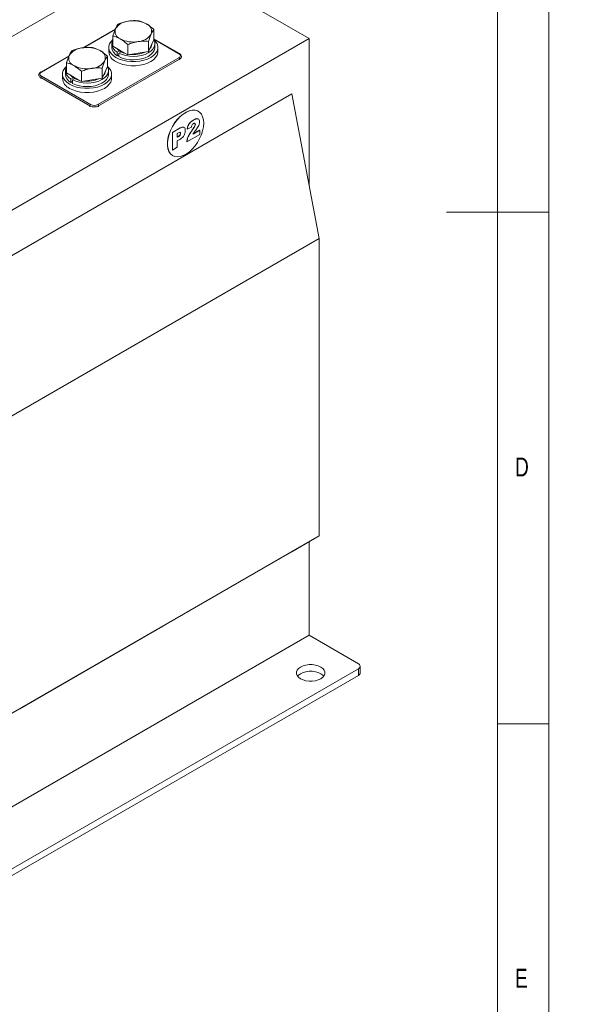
# Model space of a CAD drawing. Header units: millimetres. Extents: x 5 to 531, y 5 to 292.
# Tile 6 of 8: x 363 to 418, y 71 to 167. Entities that reach past the tile are written whole.
import ezdxf

# ---------------------------------------------------------------- set-up
doc = ezdxf.new("R2010")
doc.units = ezdxf.units.MM
doc.layers.add('HLADINA0', color=7, linetype='Continuous')
doc.styles.add('SLDTEXTSTYLE0', font='TXT', dxfattribs={"width": 0.75})
doc.styles.add('SLDTEXTSTYLE4', font='TXT', dxfattribs={"width": 0.75, "bigfont": 'bigfont'})

# ---------------------------------------------------------------- blocks, each defined once
blk = doc.blocks.new('SW_NOTE_4')
at = {"layer": 'HLADINA0', "color": 0, "insert": (1.341, 4.458), "char_height": 3.439583, "attachment_point": 1, "style": 'SLDTEXTSTYLE4'}
blk.add_mtext('\\M+18441\\M+18480\\M+1847C\\M+18484 \\M+18474\\M+1847C\\M+18491 \\M+18481\\M+1847C\\M+18480\\M+1847D\\M+18471\\M+18479\\M+18482\\M+18480\\M+18472\\M+18470\\M+1847E\\M+18479\\M+18491', dxfattribs=at)

msp = doc.modelspace()

# ---------------------------------------------------------------- linework, layer by layer
at = {"color": 7, "linetype": 'Continuous', "lineweight": 0}
for p, q in [((415, 5), (415, 292)), ((410, 287), (410, 10)), ((415, 148.5), (405, 148.5)), ((410, 98.5), (415, 98.5))]:
    msp.add_line(p, q, dxfattribs=at)
at = {"color": 7, "linetype": 'Continuous', "lineweight": 15}
for p, q in [((376.8858, 173.9402), (331.2067, 147.5702)), ((391.5936, 165.4495), (376.8858, 173.9402)), ((372.6531, 166.3872), (369.4822, 164.5566)), ((372.6352, 166.343), (369.5508, 164.5624)), ((372.4033, 164.7228), (372.4033, 165.7183)), ((376.4186, 165.3439), (376.4186, 166.3394)), ((391.5936, 165.4495), (345.9145, 139.0795)), ((372.0109, 164.5924), (372.0109, 164.1841)), ((372.3009, 164.9353), (372.3009, 164.5924)), ((373.1381, 164.2986), (372.4033, 164.7228)), ((373.873, 163.8743), (373.873, 164.8699)), ((375.8806, 164.1849), (375.8806, 165.1804)), ((376.1496, 164.7644), (375.8806, 164.1849)), ((376.4186, 165.3439), (376.1496, 164.7644)), ((378.9157, 163.985), (376.4186, 165.4265)), ((378.8657, 163.98), (376.4186, 165.3927)), ((376.5209, 164.5924), (376.5209, 164.9353)), ((376.8109, 164.1841), (376.8109, 164.5924)), ((391.5936, 151.1394), (391.5936, 165.4495)), ((368.1276, 163.7747), (365.3807, 162.1889)), ((368.1097, 163.7305), (365.4307, 162.1839)), ((370.9461, 158.9999), (378.8657, 163.5718)), ((371.8931, 162.7314), (371.8931, 163.7269)), ((372.8465, 164.118), (373.066, 164.2447)), ((372.8465, 164.118), (372.8465, 163.775)), ((372.8465, 163.775), (372.995, 163.8607)), ((373.2145, 164.159), (372.995, 164.0322)), ((372.995, 163.6893), (372.995, 164.0322)), ((373.873, 163.8743), (373.1381, 164.2986)), ((374.8768, 164.0296), (373.873, 163.8743)), ((375.8806, 164.1849), (374.8768, 164.0296)), ((379.1121, 163.6126), (379.1121, 163.6943)), ((367.8778, 162.1103), (367.8778, 163.1058)), ((378.9364, 163.4493), (371.0168, 158.8775)), ((371.8931, 162.7314), (371.6241, 162.1519)), ((378.9364, 163.3677), (378.9364, 163.4493)), ((365.1842, 161.8982), (365.1842, 161.8165)), ((370.1683, 158.8775), (365.3599, 161.6532)), ((365.3599, 161.6532), (365.3599, 161.5716)), ((365.4307, 161.7757), (370.239, 158.9999)), ((367.4854, 161.9799), (367.4854, 161.5716)), ((367.7754, 162.3228), (367.7754, 161.9799)), ((368.6126, 161.686), (367.8778, 162.1103)), ((369.3475, 161.2618), (368.6126, 161.686)), ((369.3475, 161.2618), (369.3475, 162.2574)), ((371.3551, 161.5724), (371.3551, 162.5679)), ((371.6241, 162.1519), (371.3551, 161.5724)), ((371.9954, 161.9799), (371.9954, 162.3228)), ((372.2854, 161.5716), (372.2854, 161.9799)), ((368.321, 161.5055), (368.5406, 161.6322)), ((368.321, 161.5055), (368.321, 161.1625)), ((368.321, 161.1625), (368.4695, 161.2482)), ((368.6891, 161.5465), (368.4695, 161.4197)), ((368.4695, 161.0768), (368.4695, 161.4197)), ((370.3513, 161.4171), (369.3475, 161.2618)), ((371.3551, 161.5724), (370.3513, 161.4171)), ((389.8966, 160.0605), (347.6116, 135.6499)), ((392.5836, 145.9354), (389.8966, 160.0605)), ((370.1683, 158.7958), (370.1683, 158.8775)), ((371.0168, 158.8775), (371.0168, 158.7958)), ((380.7675, 158.3391), (380.752, 158.348)), ((380.2839, 157.4796), (380.2697, 157.4878)), ((380.4767, 157.0725), (380.4626, 157.0806)), ((378.2256, 156.2854), (378.9843, 156.7234)), ((378.2256, 154.5707), (378.2256, 156.2854)), ((378.2397, 156.2772), (378.2256, 156.2854)), ((378.2397, 156.2772), (378.9984, 156.7153)), ((378.2397, 154.5625), (378.2397, 156.2772)), ((378.824, 156.2582), (378.7025, 156.1881)), ((378.7025, 156.1881), (378.7025, 155.8095)), ((378.7025, 155.8259), (378.793, 155.8781)), ((378.7025, 155.8095), (378.8071, 155.8699)), ((378.8071, 155.8699), (378.793, 155.8781)), ((378.9984, 156.7153), (378.9843, 156.7234)), ((379.0304, 156.1864), (379.0162, 156.1945)), ((380.901, 156.0988), (379.6475, 155.3752)), ((379.6861, 156.592), (379.6719, 156.6002)), ((380.091, 156.7893), (379.6861, 156.592)), ((380.1841, 156.5243), (380.17, 156.5325)), ((380.2441, 156.1205), (380.901, 156.4997)), ((380.2595, 156.1457), (380.8869, 156.5079)), ((380.901, 156.4997), (380.8869, 156.5079)), ((380.901, 156.4997), (380.901, 156.0988)), ((378.9511, 155.5967), (378.7025, 155.4532)), ((378.7025, 155.4532), (378.7025, 154.8297)), ((379.6475, 155.3752), (379.6333, 155.3834)), ((378.2397, 154.5625), (378.2256, 154.5707)), ((378.7025, 154.8297), (378.2397, 154.5625)), ((378.2522, 154.0178), (378.2677, 154.0088)), ((392.5836, 145.9354), (358.501, 126.2599)), ((392.5836, 116.8665), (392.5836, 145.9354)), ((358.501, 97.1911), (392.5836, 116.8665)), ((389.8966, 115.3141), (392.5836, 116.8665)), ((391.5936, 107.1485), (391.5936, 116.2946)), ((376.6029, 107.6398), (389.8966, 115.3141)), ((363.3093, 99.9659), (377.3101, 108.0483)), ((377.3101, 108.0482), (376.6029, 107.6398)), ((377.3101, 108.0482), (377.3099, 108.0483)), ((349.276, 82.7191), (391.5936, 107.1485)), ((376.6029, 107.6398), (376.6029, 107.6401)), ((396.4019, 104.3727), (391.5936, 107.1485)), ((396.5777, 103.4746), (396.5777, 104.1278)), ((346.763, 75.227), (396.4019, 103.8829)), ((346.763, 74.5737), (396.4019, 103.2296)), ((396.4019, 103.2296), (396.4019, 103.8829))]:
    msp.add_line(p, q, dxfattribs=at)
at = {"color": 7, "linetype": 'Continuous', "lineweight": 15, "flags": 128}
for points in [[(372.7139, 163.6127), (372.4449, 163.7977), (372.2358, 164.0069), (372.0927, 164.2338), (372.02, 164.4716), (372.02, 164.7131), (372.0927, 164.951), (372.2358, 165.1779), (372.4033, 165.3516)], [(372.8465, 164.118), (372.6101, 164.3005), (372.4368, 164.5053), (372.3326, 164.7251), (372.3011, 164.9523), (372.3435, 165.1789), (372.4033, 165.3101)], [(376.4186, 165.3516), (376.5861, 165.1779), (376.7291, 164.951), (376.8018, 164.7131), (376.8018, 164.4716), (376.7291, 164.2338), (376.5861, 164.0069), (376.3769, 163.7977), (376.108, 163.6127), (375.7875, 163.4575), (375.4252, 163.3367), (375.0321, 163.2541), (374.6201, 163.2122), (374.2017, 163.2122), (373.7897, 163.2541), (373.3966, 163.3367), (373.0343, 163.4575), (372.7139, 163.6127)], [(376.4099, 165.3252), (376.4158, 165.315), (376.5032, 165.0927), (376.5174, 164.8649), (376.4578, 164.6396), (376.3265, 164.4247), (376.1282, 164.2276), (375.8698, 164.0553), (375.5603, 163.9138), (375.2105, 163.8081), (374.8328, 163.7419), (374.4403, 163.7174), (374.0467, 163.7355), (373.6659, 163.7957), (373.3112, 163.8958), (372.995, 164.0322)], [(376.5209, 164.5924), (376.5174, 164.522), (376.4578, 164.2967), (376.3265, 164.0817), (376.1282, 163.8847), (375.8698, 163.7124), (375.5603, 163.5709), (375.2105, 163.4652), (374.8328, 163.3989), (374.4403, 163.3744), (374.0467, 163.3926), (373.6659, 163.4528), (373.3112, 163.5528), (372.995, 163.6893)], [(376.8109, 164.1841), (376.8018, 164.0634), (376.7291, 163.8255), (376.5861, 163.5986), (376.3769, 163.3894), (376.108, 163.2044), (375.7875, 163.0492), (375.4252, 162.9284), (375.0321, 162.8458), (374.6201, 162.8039), (374.2017, 162.8039), (373.7897, 162.8458), (373.3966, 162.9284), (373.0343, 163.0492), (372.7139, 163.2044)], [(368.1884, 161.0002), (367.9195, 161.1852), (367.7103, 161.3944), (367.5672, 161.6213), (367.4946, 161.8591), (367.4946, 162.1006), (367.5672, 162.3385), (367.7103, 162.5654), (367.8778, 162.7391)], [(368.321, 161.5055), (368.0847, 161.688), (367.9113, 161.8928), (367.8071, 162.1126), (367.7756, 162.3398), (367.818, 162.5664), (367.8778, 162.6976)], [(371.8931, 162.7391), (372.0606, 162.5654), (372.2037, 162.3385), (372.2763, 162.1006), (372.2763, 161.8591), (372.2037, 161.6213), (372.0606, 161.3944), (371.8514, 161.1852), (371.5825, 161.0002), (371.262, 160.845), (370.8997, 160.7242), (370.5066, 160.6416), (370.0946, 160.5997), (369.6763, 160.5997), (369.2643, 160.6416), (368.8711, 160.7242), (368.5088, 160.845), (368.1884, 161.0002)], [(371.8844, 162.7127), (371.8903, 162.7025), (371.9777, 162.4802), (371.9919, 162.2524), (371.9323, 162.0271), (371.8011, 161.8122), (371.6027, 161.6151), (371.3443, 161.4428), (371.0348, 161.3013), (370.685, 161.1956), (370.3073, 161.1294), (369.9148, 161.1049), (369.5212, 161.123), (369.1405, 161.1832), (368.7857, 161.2833), (368.4695, 161.4197)], [(371.9954, 161.9799), (371.9919, 161.9095), (371.9323, 161.6842), (371.8011, 161.4692), (371.6027, 161.2722), (371.3443, 161.0999), (371.0348, 160.9584), (370.685, 160.8527), (370.3073, 160.7864), (369.9148, 160.7619), (369.5212, 160.7801), (369.1405, 160.8403), (368.7857, 160.9403), (368.4695, 161.0768)], [(372.2854, 161.5716), (372.2763, 161.4509), (372.2037, 161.213), (372.0606, 160.9861), (371.8514, 160.7769), (371.5825, 160.5919), (371.262, 160.4367), (370.8997, 160.3159), (370.5066, 160.2333), (370.0946, 160.1914), (369.6763, 160.1914), (369.2643, 160.2333), (368.8711, 160.3159), (368.5088, 160.4367), (368.1884, 160.5919)], [(380.752, 158.348), (380.67, 158.3895), (380.4289, 158.4563), (380.1612, 158.4576), (379.8745, 158.3935), (379.5771, 158.2657), (379.2775, 158.0781), (378.9844, 157.836), (378.7062, 157.5463), (378.4509, 157.2173), (378.2258, 156.8587), (378.0375, 156.4805), (377.8912, 156.0938), (377.7914, 155.7097), (377.7407, 155.3392), (377.7407, 154.993), (377.7914, 154.681), (377.8912, 154.4122), (378.0375, 154.1943), (378.2258, 154.0337), (378.2522, 154.0178)], [(381.2854, 157.1945), (381.26, 157.5248), (381.1844, 157.8162), (381.0609, 158.0604), (380.893, 158.2504), (380.6856, 158.3806), (380.4445, 158.4473), (380.1768, 158.4486), (379.8901, 158.3845), (379.5927, 158.2568), (379.2931, 158.0691), (379, 157.827), (378.7218, 157.5373), (378.4665, 157.2084), (378.2414, 156.8497), (378.053, 156.4715), (377.9068, 156.0849), (377.8069, 155.7007), (377.7562, 155.3302), (377.7562, 154.984), (377.8069, 154.672), (377.9068, 154.4032), (378.053, 154.1853), (378.2414, 154.0247), (378.4665, 153.9259), (378.7218, 153.8917), (379, 153.9232), (379.2931, 154.0195), (379.5927, 154.1777), (379.8901, 154.3934), (380.1768, 154.6603), (380.4445, 154.9707), (380.6856, 155.3158), (380.893, 155.6855), (381.0609, 156.0693), (381.1844, 156.4561), (381.26, 156.8348), (381.2854, 157.1945)], [(390.7451, 102.9032), (390.9902, 102.7904), (391.2726, 102.7118), (391.5783, 102.6716), (391.8918, 102.6716), (392.1974, 102.7118), (392.4799, 102.7904), (392.725, 102.9032), (392.9204, 103.0447), (393.0565, 103.2077), (393.1262, 103.3842), (393.1262, 103.5652), (393.0565, 103.7416), (392.9204, 103.9047), (392.725, 104.0462), (392.4799, 104.159), (392.1974, 104.2375), (391.8918, 104.2778), (391.5783, 104.2778), (391.2726, 104.2375), (390.9902, 104.159), (390.7451, 104.0462), (390.5496, 103.9047), (390.4136, 103.7416), (390.3438, 103.5652), (390.3438, 103.3842), (390.4136, 103.2077), (390.5496, 103.0447), (390.7451, 102.9032)], [(393.0156, 103.1481), (392.9204, 103.2514), (392.725, 103.3929), (392.4799, 103.5058), (392.1974, 103.5843), (391.8918, 103.6246), (391.5783, 103.6246), (391.2726, 103.5843), (390.9902, 103.5058), (390.7451, 103.3929), (390.5496, 103.2514), (390.4544, 103.1481)]]:
    msp.add_lwpolyline(points, dxfattribs=at)
at = {"color": 7, "linetype": 'Continuous', "lineweight": 15}
for centre, radius, start, end in [((374.0434, 165.5236), 1.6432, 93.433502, 146.561121), ((374.414, 164.4409), 2.7631, 62.642825, 99.771097), ((375.4034, 166.1549), 0.7914, 340.538998, 69.257925), ((373.4184, 166.1654), 0.7914, 160.538998, 249.257925), ((374.7784, 166.7967), 1.6432, 273.433502, 326.561121), ((369.518, 162.9111), 1.6432, 93.433502, 146.561121), ((369.8885, 161.8284), 2.7631, 62.642825, 99.771097), ((373.3145, 164.6782), 1.0172, 184.83676, 242.609896), ((374.4079, 167.8794), 2.7631, 242.642825, 279.771097), ((375.4552, 164.9756), 0.7587, 316.424105, 353.778972), ((368.8929, 163.5529), 0.7914, 160.538998, 249.257925), ((370.878, 163.5424), 0.7914, 340.538998, 69.257925), ((373.1816, 164.2821), 1.1748, 184.782266, 246.537875), ((374.0006, 165.5965), 1.6424, 221.262528, 258.742849), ((374.417, 166.7212), 2.8271, 263.753249, 293.832829), ((378.8947, 163.9419), 0.0479, 64.042188, 127.253533), ((378.7882, 163.7759), 0.2183, 290.783421, 69.216579), ((378.7829, 163.4424), 0.1537, 2.605478, 57.394522), ((378.8103, 163.726), 0.304, 294.495939, 352.92594), ((369.8824, 165.2669), 2.7631, 242.642825, 279.771097), ((370.2529, 164.1842), 1.6432, 273.433502, 326.561121), ((365.4698, 161.9171), 0.2858, 182.650298, 247.400483), ((365.5081, 161.9798), 0.2183, 110.783421, 249.216579), ((365.5135, 161.6463), 0.1537, 122.605478, 177.394522), ((365.4014, 162.143), 0.0503, 54.383729, 114.292118), ((368.789, 162.0657), 1.0172, 184.83676, 242.609896), ((369.4751, 162.984), 1.6424, 221.262528, 258.742849), ((370.9297, 162.3631), 0.7587, 316.424105, 353.778972), ((368.6561, 161.6696), 1.1748, 184.782266, 246.537875), ((369.8915, 164.1087), 2.8271, 263.753249, 293.832829), ((370.3218, 158.8705), 0.1537, 122.605478, 177.394522), ((370.5925, 159.6963), 0.9222, 242.609672, 297.390328), ((370.5925, 159.6823), 0.7685, 242.609672, 297.390328), ((370.8633, 158.8705), 0.1537, 2.605478, 57.394522), ((396.309, 104.1278), 0.262, 290.783421, 69.216579), ((396.2774, 103.5045), 0.3018, 294.374658, 354.305201)]:
    msp.add_arc(centre, radius, start, end, dxfattribs=at)
msp.add_ellipse((376.4615, 107.5583), major_axis=(1.2, 0.6929), ratio=0.0000704, start_param=5.4977465, end_param=7.0685428, dxfattribs=at)
for points, knots in [([(372.9412, 166.8773), (372.8975, 166.8199), (372.8094, 166.704), (372.7182, 166.5213), (372.6722, 166.4291)], [0, 0, 0, 0, 0.495458, 1, 1, 1, 1]), ([(373.945, 167.1639), (373.9212, 167.16), (373.7411, 167.131), (373.4013, 167.0497), (373.0955, 166.9351), (372.9412, 166.8773)], [0, 0, 0, 0, 0.07009, 0.5307844, 1, 1, 1, 1]), ([(374.9489, 167.1879), (374.7858, 167.1993), (374.4568, 167.2225), (374.1167, 167.1835), (373.945, 167.1639)], [0, 0, 0, 0, 0.495458, 1, 1, 1, 1]), ([(375.6837, 166.8949), (375.4838, 166.9932), (375.235, 167.1155), (374.9958, 167.176), (374.9489, 167.1879)], [0, 0, 0, 0, 0.8036473, 1, 1, 1, 1]), ([(376.4186, 166.3394), (376.2295, 166.5029), (375.9871, 166.7125), (375.7385, 166.862), (375.6837, 166.8949)], [0, 0, 0, 0, 0.7796361, 1, 1, 1, 1]), ([(372.6722, 166.4291), (372.6659, 166.4152), (372.6176, 166.31), (372.5266, 166.0852), (372.4446, 165.8414), (372.4033, 165.7183)], [0, 0, 0, 0, 0.07009, 0.5307844, 1, 1, 1, 1]), ([(372.4033, 165.7183), (372.4502, 165.7064), (372.6894, 165.6459), (372.9382, 165.5237), (373.1381, 165.4254)], [0, 0, 0, 0, 0.1963527, 1, 1, 1, 1]), ([(375.8806, 165.1804), (375.9243, 165.3112), (376.0125, 165.5752), (376.1036, 165.7853), (376.1496, 165.8912)], [0, 0, 0, 0, 0.495458, 1, 1, 1, 1]), ([(376.1496, 165.8912), (376.156, 165.9048), (376.2042, 166.0076), (376.2953, 166.1751), (376.3772, 166.2843), (376.4186, 166.3394)], [0, 0, 0, 0, 0.07009, 0.5307844, 1, 1, 1, 1]), ([(369.4196, 164.5514), (369.3958, 164.5475), (369.2156, 164.5185), (368.8758, 164.4372), (368.57, 164.3226), (368.4157, 164.2648)], [0, 0, 0, 0, 0.07009003, 0.53078443, 1, 1, 1, 1]), ([(370.4234, 164.5754), (370.2603, 164.5868), (369.9313, 164.61), (369.5912, 164.571), (369.4196, 164.5514)], [0, 0, 0, 0, 0.495458, 1, 1, 1, 1]), ([(371.1582, 164.2824), (370.9583, 164.3807), (370.7095, 164.503), (370.4703, 164.5635), (370.4234, 164.5754)], [0, 0, 0, 0, 0.8036473, 1, 1, 1, 1]), ([(373.1381, 165.4254), (373.1929, 165.3924), (373.4415, 165.243), (373.684, 165.0333), (373.873, 164.8699)], [0, 0, 0, 0, 0.2203639, 1, 1, 1, 1]), ([(373.873, 164.8699), (374.036, 164.9318), (374.365, 165.0567), (374.7052, 165.123), (374.8768, 165.1564)], [0, 0, 0, 0, 0.495458, 1, 1, 1, 1]), ([(374.8768, 165.1564), (374.9006, 165.16), (375.0808, 165.1866), (375.4205, 165.2105), (375.7263, 165.1905), (375.8806, 165.1804)], [0, 0, 0, 0, 0.07009, 0.5307844, 1, 1, 1, 1]), ([(368.1468, 163.8166), (368.1404, 163.8027), (368.0921, 163.6975), (368.0011, 163.4727), (367.9191, 163.2289), (367.8778, 163.1058)], [0, 0, 0, 0, 0.07009003, 0.53078443, 1, 1, 1, 1]), ([(368.4157, 164.2648), (368.3721, 164.2074), (368.2839, 164.0915), (368.1927, 163.9088), (368.1468, 163.8166)], [0, 0, 0, 0, 0.495458, 1, 1, 1, 1]), ([(371.8931, 163.7269), (371.7041, 163.8904), (371.4616, 164.1), (371.213, 164.2495), (371.1582, 164.2824)], [0, 0, 0, 0, 0.77963608, 1, 1, 1, 1]), ([(371.6241, 163.2787), (371.6305, 163.2923), (371.6788, 163.3951), (371.7698, 163.5626), (371.8517, 163.6718), (371.8931, 163.7269)], [0, 0, 0, 0, 0.07009, 0.5307844, 1, 1, 1, 1]), ([(379.1106, 163.6868), (379.1063, 163.7289), (379.0976, 163.8137), (379.0203, 163.9151), (378.9481, 163.9633), (378.9157, 163.985)], [0, 0, 0, 0, 0.3518745, 0.7085166, 1, 1, 1, 1]), ([(367.8778, 163.1058), (367.9248, 163.0939), (368.1639, 163.0334), (368.4127, 162.9112), (368.6126, 162.8129)], [0, 0, 0, 0, 0.1963527, 1, 1, 1, 1]), ([(368.6126, 162.8129), (368.6674, 162.7799), (368.916, 162.6305), (369.1585, 162.4208), (369.3475, 162.2574)], [0, 0, 0, 0, 0.2203639, 1, 1, 1, 1]), ([(371.3551, 162.5679), (371.3988, 162.6987), (371.487, 162.9627), (371.5781, 163.1727), (371.6241, 163.2787)], [0, 0, 0, 0, 0.495458, 1, 1, 1, 1]), ([(365.3807, 162.1889), (365.3552, 162.1726), (365.2874, 162.1292), (365.2166, 162.038), (365.1765, 161.9503), (365.1853, 161.9076), (365.1858, 161.9056)], [0, 0, 0, 0, 0.2319244, 0.6186158, 0.9815774, 1, 1, 1, 1]), ([(369.3475, 162.2574), (369.5105, 162.3193), (369.8395, 162.4442), (370.1797, 162.5105), (370.3513, 162.5439)], [0, 0, 0, 0, 0.495458, 1, 1, 1, 1]), ([(370.3513, 162.5439), (370.3751, 162.5475), (370.5553, 162.5741), (370.895, 162.598), (371.2008, 162.578), (371.3551, 162.5679)], [0, 0, 0, 0, 0.07009, 0.5307844, 1, 1, 1, 1]), ([(379.6719, 156.6002), (379.6861, 156.7005), (379.7144, 156.9), (379.8813, 157.191), (380.0815, 157.3729), (380.2069, 157.4494), (380.2697, 157.4878)], [0, 0, 0, 0, 0.2806057, 0.5583871, 0.7787554, 1, 1, 1, 1]), ([(379.6861, 156.592), (379.7003, 156.6923), (379.7286, 156.8919), (379.8954, 157.1829), (380.0956, 157.3648), (380.221, 157.4413), (380.2839, 157.4796)], [0, 0, 0, 0, 0.2806057, 0.5583871, 0.7787554, 1, 1, 1, 1]), ([(380.2944, 157.1516), (380.2636, 157.1306), (380.2021, 157.0887), (380.1143, 156.9494), (380.0999, 156.8501), (380.091, 156.7893)], [0, 0, 0, 0, 0.2805495, 0.5594483, 1, 1, 1, 1]), ([(380.17, 156.5325), (380.238, 156.629), (380.3326, 156.7634), (380.4405, 156.9542), (380.4553, 157.0386), (380.4626, 157.0806)], [0, 0, 0, 0, 0.5616127, 0.7817748, 1, 1, 1, 1]), ([(380.1841, 156.5243), (380.2521, 156.6209), (380.3468, 156.7553), (380.4547, 156.946), (380.4694, 157.0304), (380.4767, 157.0725)], [0, 0, 0, 0, 0.5616127, 0.7817748, 1, 1, 1, 1]), ([(380.2697, 157.4878), (380.3464, 157.5289), (380.499, 157.6107), (380.685, 157.6541), (380.7447, 157.5934), (380.7589, 157.579)], [0, 0, 0, 0, 0.4350239, 0.8663909, 1, 1, 1, 1]), ([(380.2839, 157.4796), (380.3605, 157.5207), (380.5131, 157.6026), (380.6991, 157.6459), (380.7589, 157.5852), (380.773, 157.5709)], [0, 0, 0, 0, 0.4350239, 0.8663909, 1, 1, 1, 1]), ([(380.4767, 157.0725), (380.473, 157.0995), (380.4655, 157.1537), (380.4128, 157.1825), (380.3541, 157.1818), (380.3143, 157.1617), (380.2944, 157.1516)], [0, 0, 0, 0, 0.2789123, 0.5585922, 0.7791416, 1, 1, 1, 1]), ([(380.4626, 157.0806), (380.4592, 157.1084), (380.4528, 157.1608), (380.4158, 157.176), (380.3983, 157.1831)], [0, 0, 0, 0, 0.5291396, 1, 1, 1, 1]), ([(380.8817, 157.3299), (380.8737, 157.2532), (380.8576, 157.0994), (380.7206, 156.8073), (380.5906, 156.6238), (380.5111, 156.5116)], [0, 0, 0, 0, 0.2791343, 0.5589666, 1, 1, 1, 1]), ([(380.8263, 157.5254), (380.8318, 157.5211), (380.8769, 157.4861), (380.8795, 157.4029), (380.8817, 157.3299)], [0, 0, 0, 0, 0.1226296, 1, 1, 1, 1]), ([(378.793, 155.8781), (378.8222, 155.896), (378.8805, 155.9317), (378.9599, 156.0102), (379.0091, 156.1103), (379.0139, 156.1664), (379.0162, 156.1945)], [0, 0, 0, 0, 0.2812298, 0.5603312, 0.7800203, 1, 1, 1, 1]), ([(378.8071, 155.8699), (378.8363, 155.8878), (378.8946, 155.9235), (378.9741, 156.002), (379.0232, 156.1022), (379.028, 156.1583), (379.0304, 156.1864)], [0, 0, 0, 0, 0.2812298, 0.5603312, 0.7800203, 1, 1, 1, 1]), ([(379.0304, 156.1864), (379.0289, 156.2073), (379.026, 156.2492), (378.9996, 156.2933), (378.9352, 156.319), (378.8698, 156.2833), (378.824, 156.2582)], [0, 0, 0, 0, 0.1873815, 0.3746567, 0.5609424, 1, 1, 1, 1]), ([(379.0162, 156.1945), (379.0147, 156.2153), (379.0117, 156.2568), (378.9878, 156.3005), (378.9602, 156.3077), (378.9478, 156.311)], [0, 0, 0, 0, 0.3566559, 0.7131093, 1, 1, 1, 1]), ([(379.4932, 156.4682), (379.4868, 156.3743), (379.4739, 156.1873), (379.324, 155.899), (379.1334, 155.7112), (379.0119, 155.6349), (378.9511, 155.5967)], [0, 0, 0, 0, 0.2800774, 0.5582503, 0.7787395, 1, 1, 1, 1]), ([(378.9843, 156.7234), (379.0586, 156.7648), (379.1889, 156.8374), (379.2911, 156.8053), (379.335, 156.7915)], [0, 0, 0, 0, 0.5702641, 1, 1, 1, 1]), ([(378.9984, 156.7153), (379.0727, 156.7566), (379.203, 156.8292), (379.3052, 156.7971), (379.3492, 156.7833)], [0, 0, 0, 0, 0.5702641, 1, 1, 1, 1]), ([(379.3909, 156.7766), (379.3913, 156.7765), (379.4393, 156.7689), (379.479, 156.6504), (379.4885, 156.529), (379.4932, 156.4682)], [0, 0, 0, 0, 0.0049518, 0.5013907, 1, 1, 1, 1]), ([(379.6333, 155.3834), (379.6518, 155.493), (379.6889, 155.7123), (379.8802, 156.1165), (380.06, 156.3746), (380.17, 156.5325)], [0, 0, 0, 0, 0.27955817, 0.55924993, 1, 1, 1, 1]), ([(379.6475, 155.3752), (379.666, 155.4848), (379.703, 155.7042), (379.8944, 156.1084), (380.0742, 156.3664), (380.1841, 156.5243)], [0, 0, 0, 0, 0.27955817, 0.55924993, 1, 1, 1, 1]), ([(380.5111, 156.5116), (380.4794, 156.4686), (380.4271, 156.3979), (380.3553, 156.2982), (380.2982, 156.2103), (380.2621, 156.1504), (380.2441, 156.1205)], [0, 0, 0, 0, 0.3400225, 0.5600303, 0.7800043, 1, 1, 1, 1])]:
    msp.add_open_spline(points, degree=3, knots=knots, dxfattribs=at)

# ---------------------------------------------------------------- block references
at = {"layer": 'HLADINA0'}
msp.add_blockref('SW_NOTE_4', (252.4239, 147.6888), dxfattribs=at)

# ---------------------------------------------------------------- texts
at = {"color": 7, "linetype": 'Continuous', "lineweight": 0, "char_height": 1.8521, "attachment_point": 1, "style": 'SLDTEXTSTYLE0'}
for s, insert in [('D', (411.71, 124.5197)), ('E', (411.7027, 74.5614))]:
    msp.add_mtext(s, dxfattribs=dict(at, insert=insert))

doc.saveas('drawing.dxf')
